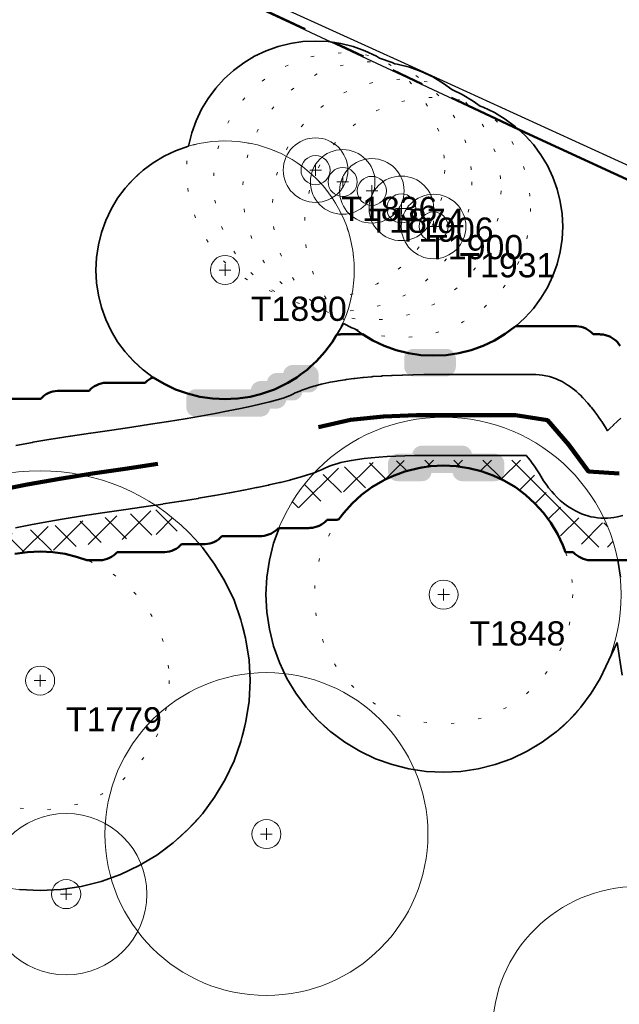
# Model space of a CAD drawing. Header units: metres. Extents: x -6559 to -6383, y 5654606 to 5654801.
# Tile 28 of 31: x -6437 to -6418, y 5654719 to 5654749. Entities that reach past the tile are written whole.
import ezdxf
from ezdxf.enums import TextEntityAlignment as Align

# ---------------------------------------------------------------- set-up
doc = ezdxf.new("R2010")
doc.units = ezdxf.units.M
doc.header["$LTSCALE"] = 0.5
for name, pattern in [('DASHED', [9, 6, -3]), ('DOT', [1.5, 0, -1.5]), ('PHANTOM', [22, 12, -2, 2, -2, 2, -2])]:
    doc.linetypes.add(name, pattern=pattern)
for name, color, linetype, lineweight in [('L-GRAD-DRAIN', 150, 'Continuous', 25), ('L-HARD-PAVE', 8, 'Continuous', 35), ('L-HARD-WALL', 7, 'Continuous', 50), ('L-PLNT-PROT', 1, 'DASHED', 35), ('L-PLNT-TEXT', 3, 'Continuous', 18), ('L-SITE-LIMIT', 6, 'PHANTOM', 50), ('V-PROP-LINE', 7, 'PHANTOM', 50), ('V-ROAD-CURB', 7, 'Continuous', 25), ('V-ROAD-SW', 8, 'Continuous', 25), ('V-VEG-CANOPY', 92, 'Continuous', 13), ('V-VEG-TREE', 94, 'Continuous', 18)]:
    doc.layers.add(name, color=color, linetype=linetype, lineweight=lineweight)
doc.styles.add('BR-STD', font='arial.ttf')

# ---------------------------------------------------------------- blocks, each defined once
blk = doc.blocks.new('VEG-TREE-DECID')
at = {"color": 0, "lineweight": -2}
for p, q in [((-0.6, 0), (0.6, 0)), ((0, -0.6), (0, 0.6))]:
    blk.add_line(p, q, dxfattribs=at)
blk.add_circle((0, 0), 1.5, dxfattribs=at)

msp = doc.modelspace()

# ---------------------------------------------------------------- hatches: boundary and pattern name
at = {"layer": 'L-HARD-WALL'}
h = msp.add_hatch(color=1, dxfattribs=at)
h.dxf.hatch_style = 1
h.paths.add_polyline_path([(-6424.5, 5654738.45), (-6424.529, 5654738.451), (-6424.559, 5654738.456), (-6424.587, 5654738.463), (-6424.615, 5654738.473), (-6424.641, 5654738.485), (-6424.667, 5654738.501), (-6424.69, 5654738.518), (-6424.712, 5654738.538), (-6424.732, 5654738.56), (-6424.749, 5654738.583), (-6424.765, 5654738.609), (-6424.777, 5654738.635), (-6424.787, 5654738.663), (-6424.794, 5654738.691), (-6424.799, 5654738.721), (-6424.8, 5654738.75), (-6424.8, 5654739), (-6424.799, 5654739.029), (-6424.794, 5654739.059), (-6424.787, 5654739.087), (-6424.777, 5654739.115), (-6424.765, 5654739.141), (-6424.749, 5654739.167), (-6424.732, 5654739.19), (-6424.712, 5654739.212), (-6424.69, 5654739.232), (-6424.667, 5654739.249), (-6424.641, 5654739.265), (-6424.615, 5654739.277), (-6424.587, 5654739.287), (-6424.559, 5654739.294), (-6424.529, 5654739.299), (-6424.5, 5654739.3), (-6423.5, 5654739.3), (-6423.471, 5654739.299), (-6423.441, 5654739.294), (-6423.413, 5654739.287), (-6423.385, 5654739.277), (-6423.359, 5654739.265), (-6423.333, 5654739.249), (-6423.31, 5654739.232), (-6423.288, 5654739.212), (-6423.268, 5654739.19), (-6423.251, 5654739.167), (-6423.235, 5654739.141), (-6423.223, 5654739.115), (-6423.213, 5654739.087), (-6423.206, 5654739.059), (-6423.201, 5654739.029), (-6423.2, 5654739), (-6423.2, 5654738.75), (-6423.201, 5654738.721), (-6423.206, 5654738.691), (-6423.213, 5654738.663), (-6423.223, 5654738.635), (-6423.235, 5654738.609), (-6423.251, 5654738.583), (-6423.268, 5654738.56), (-6423.288, 5654738.538), (-6423.31, 5654738.518), (-6423.333, 5654738.501), (-6423.359, 5654738.485), (-6423.385, 5654738.473), (-6423.413, 5654738.463), (-6423.441, 5654738.456), (-6423.471, 5654738.451), (-6423.5, 5654738.45)])
h = msp.add_hatch(color=1, dxfattribs=at)
h.dxf.hatch_style = 1
h.paths.add_polyline_path([(-6431.25, 5654737.2), (-6431.279, 5654737.201), (-6431.309, 5654737.206), (-6431.337, 5654737.213), (-6431.365, 5654737.223), (-6431.391, 5654737.235), (-6431.417, 5654737.251), (-6431.44, 5654737.268), (-6431.462, 5654737.288), (-6431.482, 5654737.31), (-6431.499, 5654737.333), (-6431.515, 5654737.359), (-6431.527, 5654737.385), (-6431.537, 5654737.413), (-6431.544, 5654737.441), (-6431.549, 5654737.471), (-6431.55, 5654737.5), (-6431.55, 5654737.75), (-6431.549, 5654737.779), (-6431.544, 5654737.809), (-6431.537, 5654737.837), (-6431.527, 5654737.865), (-6431.515, 5654737.891), (-6431.499, 5654737.917), (-6431.482, 5654737.94), (-6431.462, 5654737.962), (-6431.44, 5654737.982), (-6431.417, 5654737.999), (-6431.391, 5654738.015), (-6431.365, 5654738.027), (-6431.337, 5654738.037), (-6431.309, 5654738.044), (-6431.279, 5654738.049), (-6431.25, 5654738.05), (-6429.546, 5654738.05), (-6429.544, 5654738.059), (-6429.537, 5654738.087), (-6429.527, 5654738.115), (-6429.515, 5654738.141), (-6429.499, 5654738.167), (-6429.482, 5654738.19), (-6429.462, 5654738.212), (-6429.44, 5654738.232), (-6429.417, 5654738.249), (-6429.391, 5654738.265), (-6429.365, 5654738.277), (-6429.337, 5654738.287), (-6429.309, 5654738.294), (-6429.279, 5654738.299), (-6429.25, 5654738.3), (-6429.046, 5654738.3), (-6429.044, 5654738.309), (-6429.037, 5654738.337), (-6429.027, 5654738.365), (-6429.015, 5654738.391), (-6428.999, 5654738.417), (-6428.982, 5654738.44), (-6428.962, 5654738.462), (-6428.94, 5654738.482), (-6428.917, 5654738.499), (-6428.891, 5654738.515), (-6428.865, 5654738.527), (-6428.837, 5654738.537), (-6428.809, 5654738.544), (-6428.779, 5654738.549), (-6428.75, 5654738.55), (-6428.546, 5654738.55), (-6428.544, 5654738.559), (-6428.537, 5654738.587), (-6428.527, 5654738.615), (-6428.515, 5654738.641), (-6428.499, 5654738.667), (-6428.482, 5654738.69), (-6428.462, 5654738.712), (-6428.44, 5654738.732), (-6428.417, 5654738.749), (-6428.391, 5654738.765), (-6428.365, 5654738.777), (-6428.337, 5654738.787), (-6428.309, 5654738.794), (-6428.279, 5654738.799), (-6428.25, 5654738.8), (-6427.75, 5654738.8), (-6427.721, 5654738.799), (-6427.691, 5654738.794), (-6427.663, 5654738.787), (-6427.635, 5654738.777), (-6427.609, 5654738.765), (-6427.583, 5654738.749), (-6427.56, 5654738.732), (-6427.538, 5654738.712), (-6427.518, 5654738.69), (-6427.501, 5654738.667), (-6427.485, 5654738.641), (-6427.473, 5654738.615), (-6427.463, 5654738.587), (-6427.456, 5654738.559), (-6427.451, 5654738.529), (-6427.45, 5654738.5), (-6427.45, 5654738.25), (-6427.451, 5654738.221), (-6427.456, 5654738.191), (-6427.463, 5654738.163), (-6427.473, 5654738.135), (-6427.485, 5654738.109), (-6427.501, 5654738.083), (-6427.518, 5654738.06), (-6427.538, 5654738.038), (-6427.56, 5654738.018), (-6427.583, 5654738.001), (-6427.609, 5654737.985), (-6427.635, 5654737.973), (-6427.663, 5654737.963), (-6427.691, 5654737.956), (-6427.721, 5654737.951), (-6427.75, 5654737.95), (-6427.954, 5654737.95), (-6427.956, 5654737.941), (-6427.963, 5654737.913), (-6427.973, 5654737.885), (-6427.985, 5654737.859), (-6428.001, 5654737.833), (-6428.018, 5654737.81), (-6428.038, 5654737.788), (-6428.06, 5654737.768), (-6428.083, 5654737.751), (-6428.109, 5654737.735), (-6428.135, 5654737.723), (-6428.163, 5654737.713), (-6428.191, 5654737.706), (-6428.221, 5654737.701), (-6428.25, 5654737.7), (-6428.454, 5654737.7), (-6428.456, 5654737.691), (-6428.463, 5654737.663), (-6428.473, 5654737.635), (-6428.485, 5654737.609), (-6428.501, 5654737.583), (-6428.518, 5654737.56), (-6428.538, 5654737.538), (-6428.56, 5654737.518), (-6428.583, 5654737.501), (-6428.609, 5654737.485), (-6428.635, 5654737.473), (-6428.663, 5654737.463), (-6428.691, 5654737.456), (-6428.721, 5654737.451), (-6428.75, 5654737.45), (-6428.954, 5654737.45), (-6428.956, 5654737.441), (-6428.963, 5654737.413), (-6428.973, 5654737.385), (-6428.985, 5654737.359), (-6429.001, 5654737.333), (-6429.018, 5654737.31), (-6429.038, 5654737.288), (-6429.06, 5654737.268), (-6429.083, 5654737.251), (-6429.109, 5654737.235), (-6429.135, 5654737.223), (-6429.163, 5654737.213), (-6429.191, 5654737.206), (-6429.221, 5654737.201), (-6429.25, 5654737.2)])
h = msp.add_hatch(color=1, dxfattribs=at)
h.dxf.hatch_style = 1
h.paths.add_polyline_path([(-6425, 5654735.2), (-6425.029, 5654735.201), (-6425.059, 5654735.206), (-6425.087, 5654735.213), (-6425.115, 5654735.223), (-6425.141, 5654735.235), (-6425.167, 5654735.251), (-6425.19, 5654735.268), (-6425.212, 5654735.288), (-6425.232, 5654735.31), (-6425.249, 5654735.333), (-6425.265, 5654735.359), (-6425.277, 5654735.385), (-6425.287, 5654735.413), (-6425.294, 5654735.441), (-6425.299, 5654735.471), (-6425.3, 5654735.5), (-6425.3, 5654735.75), (-6425.299, 5654735.779), (-6425.294, 5654735.809), (-6425.287, 5654735.837), (-6425.277, 5654735.865), (-6425.265, 5654735.891), (-6425.249, 5654735.917), (-6425.232, 5654735.94), (-6425.212, 5654735.962), (-6425.19, 5654735.982), (-6425.167, 5654735.999), (-6425.141, 5654736.015), (-6425.115, 5654736.027), (-6425.087, 5654736.037), (-6425.059, 5654736.044), (-6425.029, 5654736.049), (-6425, 5654736.05), (-6424.546, 5654736.05), (-6424.544, 5654736.059), (-6424.537, 5654736.087), (-6424.527, 5654736.115), (-6424.515, 5654736.141), (-6424.499, 5654736.167), (-6424.482, 5654736.19), (-6424.462, 5654736.212), (-6424.44, 5654736.232), (-6424.417, 5654736.249), (-6424.391, 5654736.265), (-6424.365, 5654736.277), (-6424.337, 5654736.287), (-6424.309, 5654736.294), (-6424.279, 5654736.299), (-6424.25, 5654736.3), (-6423, 5654736.3), (-6422.971, 5654736.299), (-6422.941, 5654736.294), (-6422.913, 5654736.287), (-6422.885, 5654736.277), (-6422.859, 5654736.265), (-6422.833, 5654736.249), (-6422.81, 5654736.232), (-6422.788, 5654736.212), (-6422.768, 5654736.19), (-6422.751, 5654736.167), (-6422.735, 5654736.141), (-6422.723, 5654736.115), (-6422.713, 5654736.087), (-6422.706, 5654736.059), (-6422.704, 5654736.05), (-6422, 5654736.05), (-6421.971, 5654736.049), (-6421.941, 5654736.044), (-6421.913, 5654736.037), (-6421.885, 5654736.027), (-6421.859, 5654736.015), (-6421.833, 5654735.999), (-6421.81, 5654735.982), (-6421.788, 5654735.962), (-6421.768, 5654735.94), (-6421.751, 5654735.917), (-6421.735, 5654735.891), (-6421.723, 5654735.865), (-6421.713, 5654735.837), (-6421.706, 5654735.809), (-6421.701, 5654735.779), (-6421.7, 5654735.75), (-6421.7, 5654735.5), (-6421.701, 5654735.471), (-6421.706, 5654735.441), (-6421.713, 5654735.413), (-6421.723, 5654735.385), (-6421.735, 5654735.359), (-6421.751, 5654735.333), (-6421.768, 5654735.31), (-6421.788, 5654735.288), (-6421.81, 5654735.268), (-6421.833, 5654735.251), (-6421.859, 5654735.235), (-6421.885, 5654735.223), (-6421.913, 5654735.213), (-6421.941, 5654735.206), (-6421.971, 5654735.201), (-6422, 5654735.2), (-6423, 5654735.2), (-6423.029, 5654735.201), (-6423.059, 5654735.206), (-6423.087, 5654735.213), (-6423.115, 5654735.223), (-6423.141, 5654735.235), (-6423.167, 5654735.251), (-6423.19, 5654735.268), (-6423.212, 5654735.288), (-6423.232, 5654735.31), (-6423.249, 5654735.333), (-6423.265, 5654735.359), (-6423.277, 5654735.385), (-6423.287, 5654735.413), (-6423.294, 5654735.441), (-6423.296, 5654735.45), (-6423.954, 5654735.45), (-6423.956, 5654735.441), (-6423.963, 5654735.413), (-6423.973, 5654735.385), (-6423.985, 5654735.359), (-6424.001, 5654735.333), (-6424.018, 5654735.31), (-6424.038, 5654735.288), (-6424.06, 5654735.268), (-6424.083, 5654735.251), (-6424.109, 5654735.235), (-6424.135, 5654735.223), (-6424.163, 5654735.213), (-6424.191, 5654735.206), (-6424.221, 5654735.201), (-6424.25, 5654735.2)])
at = {"layer": 'L-PLNT-PROT'}
h = msp.add_hatch(dxfattribs=at)
h.set_pattern_fill('ANSI37', color=6, scale=0.2)
h.paths.add_polyline_path([(-6420.052, 5654733.571), (-6420.254, 5654733.907), (-6420.488, 5654734.223), (-6420.752, 5654734.513), (-6421.042, 5654734.777), (-6421.358, 5654735.011), (-6421.45, 5654735.066), (-6421.472, 5654735.1), (-6421.506, 5654735.1), (-6421.694, 5654735.213), (-6422.049, 5654735.381), (-6422.383, 5654735.5), (-6422.419, 5654735.513), (-6422.8, 5654735.608), (-6423, 5654735.638), (-6423.188, 5654735.666), (-6423.58, 5654735.685), (-6423.972, 5654735.666), (-6424.25, 5654735.625), (-6424.36, 5654735.608), (-6424.741, 5654735.513), (-6424.777, 5654735.5), (-6424.998, 5654735.421), (-6425.111, 5654735.381), (-6425.387, 5654735.25), (-6425.466, 5654735.213), (-6425.782, 5654735.023), (-6425.935, 5654735.006), (-6426.118, 5654734.982), (-6426.282, 5654734.956), (-6426.425, 5654734.929), (-6426.546, 5654734.902), (-6426.644, 5654734.876), (-6426.718, 5654734.854), (-6426.767, 5654734.836), (-6426.787, 5654734.828), (-6426.851, 5654734.796), (-6426.877, 5654734.783), (-6426.975, 5654734.739), (-6427.001, 5654734.728), (-6427.16, 5654734.663), (-6427.178, 5654734.656), (-6427.247, 5654734.63), (-6427.266, 5654734.623), (-6427.457, 5654734.557), (-6427.471, 5654734.552), (-6427.522, 5654734.535), (-6427.536, 5654734.531), (-6427.761, 5654734.463), (-6427.771, 5654734.46), (-6427.81, 5654734.448), (-6427.821, 5654734.445), (-6428.079, 5654734.375), (-6428.087, 5654734.373), (-6428.118, 5654734.365), (-6428.126, 5654734.363), (-6428.417, 5654734.29), (-6428.424, 5654734.289), (-6428.153, 5654734.741), (-6427.832, 5654735.174), (-6427.768, 5654735.244), (-6427.754, 5654735.249), (-6427.703, 5654735.265), (-6427.512, 5654735.332), (-6427.442, 5654735.358), (-6427.284, 5654735.422), (-6427.186, 5654735.467), (-6427.101, 5654735.509), (-6427.039, 5654735.535), (-6426.955, 5654735.566), (-6426.849, 5654735.598), (-6426.722, 5654735.631), (-6426.576, 5654735.664), (-6426.41, 5654735.695), (-6426.227, 5654735.724), (-6426.026, 5654735.751), (-6425.808, 5654735.775), (-6425.574, 5654735.796), (-6425.323, 5654735.814), (-6425.056, 5654735.828), (-6424.774, 5654735.839), (-6424.476, 5654735.846), (-6424.164, 5654735.85), (-6421.09, 5654735.85), (-6421.074, 5654735.831), (-6421.019, 5654735.76), (-6420.957, 5654735.676), (-6420.889, 5654735.578), (-6420.817, 5654735.468), (-6420.74, 5654735.346), (-6420.654, 5654735.202), (-6420.605, 5654735.127), (-6420.51, 5654734.988), (-6420.447, 5654734.904), (-6420.35, 5654734.783), (-6420.269, 5654734.691), (-6420.169, 5654734.588), (-6420.064, 5654734.49), (-6419.963, 5654734.404), (-6419.83, 5654734.304), (-6419.727, 5654734.236), (-6419.562, 5654734.143), (-6419.457, 5654734.092), (-6419.361, 5654734.05), (-6419.263, 5654734.016), (-6419.156, 5654733.983), (-6419.049, 5654733.954), (-6418.94, 5654733.934), (-6418.831, 5654733.919), (-6418.72, 5654733.907), (-6418.608, 5654733.905), (-6418.554, 5654733.906), (-6418.499, 5654733.79), (-6418.317, 5654733.282), (-6418.289, 5654733.17), (-6418.291, 5654733.169), (-6418.348, 5654733.164), (-6418.455, 5654733.158), (-6418.484, 5654733.157), (-6418.595, 5654733.155), (-6418.625, 5654733.155), (-6418.737, 5654733.158), (-6418.796, 5654733.161), (-6418.907, 5654733.173), (-6418.937, 5654733.176), (-6419.046, 5654733.192), (-6419.075, 5654733.197), (-6419.184, 5654733.217), (-6419.242, 5654733.23), (-6419.349, 5654733.258), (-6419.377, 5654733.266), (-6419.485, 5654733.299), (-6419.511, 5654733.308), (-6419.609, 5654733.343), (-6419.661, 5654733.363), (-6419.757, 5654733.405), (-6419.782, 5654733.416), (-6419.888, 5654733.467), (-6419.933, 5654733.491), (-6420.045, 5654733.554)])
h = msp.add_hatch(dxfattribs=at)
h.set_pattern_fill('ANSI37', color=6, scale=0.2)
h.paths.add_polyline_path([(-6436.074, 5654733.023), (-6436.466, 5654733.004), (-6436.854, 5654732.946), (-6437.235, 5654732.851), (-6437.605, 5654732.719), (-6437.861, 5654732.597), (-6438.05, 5654732.545), (-6438.288, 5654732.472), (-6438.474, 5654732.407), (-6438.603, 5654732.356), (-6438.614, 5654732.351), (-6438.629, 5654732.337), (-6438.756, 5654732.225), (-6438.768, 5654732.215), (-6438.814, 5654732.177), (-6438.826, 5654732.167), (-6438.986, 5654732.038), (-6438.995, 5654732.031), (-6439.027, 5654732.006), (-6439.036, 5654731.999), (-6439.229, 5654731.853), (-6439.236, 5654731.848), (-6439.26, 5654731.83), (-6439.266, 5654731.825), (-6439.493, 5654731.661), (-6439.498, 5654731.657), (-6439.517, 5654731.644), (-6439.522, 5654731.64), (-6439.782, 5654731.459), (-6439.786, 5654731.456), (-6439.801, 5654731.446), (-6439.805, 5654731.443), (-6440.098, 5654731.244), (-6440.101, 5654731.241), (-6440.113, 5654731.233), (-6440.117, 5654731.231), (-6440.443, 5654731.014), (-6440.445, 5654731.012), (-6440.456, 5654731.006), (-6440.458, 5654731.004), (-6440.818, 5654730.769), (-6440.82, 5654730.768), (-6440.829, 5654730.762), (-6440.831, 5654730.761), (-6441.224, 5654730.509), (-6441.225, 5654730.508), (-6441.233, 5654730.503), (-6441.235, 5654730.502), (-6441.661, 5654730.232), (-6441.662, 5654730.231), (-6441.669, 5654730.227), (-6441.67, 5654730.226), (-6442.129, 5654729.939), (-6442.131, 5654729.938), (-6442.136, 5654729.935), (-6442.138, 5654729.934), (-6442.539, 5654729.685), (-6442.449, 5654730.291), (-6442.35, 5654730.685), (-6442.068, 5654730.862), (-6442.062, 5654730.866), (-6441.636, 5654731.135), (-6441.629, 5654731.14), (-6441.236, 5654731.392), (-6441.227, 5654731.398), (-6440.868, 5654731.632), (-6440.858, 5654731.639), (-6440.532, 5654731.856), (-6440.519, 5654731.864), (-6440.226, 5654732.063), (-6440.211, 5654732.073), (-6439.952, 5654732.255), (-6439.933, 5654732.268), (-6439.706, 5654732.432), (-6439.682, 5654732.45), (-6439.489, 5654732.597), (-6439.456, 5654732.622), (-6439.296, 5654732.751), (-6439.251, 5654732.789), (-6439.124, 5654732.901), (-6439.057, 5654732.963), (-6439.049, 5654732.971), (-6439.014, 5654732.991), (-6438.902, 5654733.044), (-6438.736, 5654733.11), (-6438.521, 5654733.185), (-6438.26, 5654733.265), (-6437.957, 5654733.349), (-6437.612, 5654733.435), (-6437.227, 5654733.523), (-6436.804, 5654733.612), (-6436.342, 5654733.702), (-6435.843, 5654733.793), (-6435.307, 5654733.884), (-6434.734, 5654733.976), (-6434.125, 5654734.068), (-6433.474, 5654734.161), (-6433.468, 5654734.162), (-6432.845, 5654734.254), (-6432.838, 5654734.255), (-6432.333, 5654734.332), (-6431.95, 5654734.048), (-6431.56, 5654733.694), (-6431.565, 5654733.693), (-6431.567, 5654733.693), (-6432.124, 5654733.605), (-6432.126, 5654733.605), (-6432.133, 5654733.603), (-6432.135, 5654733.603), (-6432.725, 5654733.513), (-6432.727, 5654733.513), (-6432.734, 5654733.512), (-6432.735, 5654733.512), (-6433.358, 5654733.42), (-6433.36, 5654733.42), (-6433.366, 5654733.419), (-6433.368, 5654733.418), (-6434.016, 5654733.326), (-6434.619, 5654733.235), (-6435.185, 5654733.144), (-6435.713, 5654733.054), (-6435.926, 5654733.016)])

# ---------------------------------------------------------------- linework, layer by layer
at = {"layer": 'L-GRAD-DRAIN', "lineweight": 100}
for points in [[(-6418.147, 5654735.435), (-6419.096, 5654735.504), (-6419.703, 5654736.322), (-6420.366, 5654737.095), (-6421.352, 5654737.25), (-6422.375, 5654737.25), (-6423.399, 5654737.25), (-6424.422, 5654737.247), (-6425.444, 5654737.209), (-6426.462, 5654737.104), (-6427.457, 5654736.873)], [(-6432.429, 5654735.733), (-6433.441, 5654735.581), (-6434.453, 5654735.434), (-6435.464, 5654735.277), (-6436.473, 5654735.102), (-6437.476, 5654734.901), (-6438.47, 5654734.66), (-6439.44, 5654734.336), (-6440.276, 5654733.76), (-6441.104, 5654733.159), (-6441.957, 5654732.593), (-6442.819, 5654732.043)]]:
    msp.add_lwpolyline(points, dxfattribs=at)
at = {"layer": 'L-HARD-PAVE'}
for points in [[(-6436.825, 5654736.308), (-6436.31, 5654736.402), (-6436.296, 5654736.404), (-6435.745, 5654736.498), (-6435.733, 5654736.5), (-6435.147, 5654736.594), (-6435.136, 5654736.595), (-6434.515, 5654736.689), (-6434.505, 5654736.691), (-6433.851, 5654736.784), (-6433.234, 5654736.875), (-6432.651, 5654736.964), (-6432.101, 5654737.051), (-6431.586, 5654737.135), (-6431.105, 5654737.218), (-6430.658, 5654737.298), (-6430.246, 5654737.375), (-6429.87, 5654737.451), (-6429.53, 5654737.523), (-6429.226, 5654737.593), (-6428.96, 5654737.659), (-6428.733, 5654737.721), (-6428.549, 5654737.777), (-6428.412, 5654737.824), (-6428.329, 5654737.858), (-6428.247, 5654737.899), (-6428.174, 5654737.933), (-6428.035, 5654737.991), (-6427.971, 5654738.016), (-6427.819, 5654738.071), (-6427.762, 5654738.09), (-6427.596, 5654738.141), (-6427.546, 5654738.155), (-6427.366, 5654738.202), (-6427.322, 5654738.212), (-6427.129, 5654738.255), (-6427.089, 5654738.263), (-6426.882, 5654738.303), (-6426.847, 5654738.309), (-6426.626, 5654738.344), (-6426.595, 5654738.348), (-6426.361, 5654738.38), (-6426.332, 5654738.383), (-6426.084, 5654738.41), (-6426.059, 5654738.413), (-6425.797, 5654738.436), (-6425.774, 5654738.438), (-6425.499, 5654738.458), (-6425.478, 5654738.459), (-6425.189, 5654738.475), (-6425.169, 5654738.476), (-6424.867, 5654738.487), (-6424.849, 5654738.488), (-6424.533, 5654738.496), (-6424.517, 5654738.496), (-6424.187, 5654738.5), (-6424.172, 5654738.5), (-6420.719, 5654738.5), (-6420.625, 5654738.496), (-6420.531, 5654738.486), (-6420.467, 5654738.476), (-6420.302, 5654738.439), (-6420.235, 5654738.42), (-6420.095, 5654738.37), (-6420.027, 5654738.34), (-6419.912, 5654738.284), (-6419.842, 5654738.245), (-6419.749, 5654738.188), (-6419.677, 5654738.139), (-6419.602, 5654738.085), (-6419.528, 5654738.026), (-6419.468, 5654737.975), (-6419.392, 5654737.907), (-6419.343, 5654737.86), (-6419.265, 5654737.782), (-6419.224, 5654737.74), (-6419.144, 5654737.652), (-6419.111, 5654737.615), (-6419.029, 5654737.517), (-6419.002, 5654737.483), (-6418.918, 5654737.375), (-6418.894, 5654737.345), (-6418.808, 5654737.227), (-6418.789, 5654737.2), (-6418.701, 5654737.073), (-6418.684, 5654737.048), (-6418.594, 5654736.911), (-6418.579, 5654736.888), (-6418.502, 5654736.765), (-6418.445, 5654736.821), (-6418.437, 5654736.829), (-6418.323, 5654736.938), (-6418.314, 5654736.947), (-6418.206, 5654737.049), (-6418.196, 5654737.059), (-6418.094, 5654737.153)], [(-6418.025, 5654734.136), (-6418.196, 5654734.094), (-6418.309, 5654734.075), (-6418.404, 5654734.062), (-6418.5, 5654734.057), (-6418.611, 5654734.055), (-6418.71, 5654734.057), (-6418.81, 5654734.067), (-6418.919, 5654734.083), (-6419.016, 5654734.101), (-6419.111, 5654734.126), (-6419.219, 5654734.159), (-6419.307, 5654734.19), (-6419.392, 5654734.227), (-6419.497, 5654734.278), (-6419.644, 5654734.361), (-6419.747, 5654734.43), (-6419.866, 5654734.518), (-6419.968, 5654734.604), (-6420.061, 5654734.692), (-6420.16, 5654734.795), (-6420.233, 5654734.877), (-6420.33, 5654734.999), (-6420.386, 5654735.073), (-6420.482, 5654735.212), (-6420.525, 5654735.279), (-6420.613, 5654735.425), (-6420.691, 5654735.549), (-6420.765, 5654735.662), (-6420.834, 5654735.763), (-6420.899, 5654735.851), (-6420.958, 5654735.926), (-6421.009, 5654735.987), (-6421.021, 5654736), (-6424.164, 5654736), (-6424.479, 5654735.996), (-6424.779, 5654735.989), (-6425.063, 5654735.978), (-6425.332, 5654735.963), (-6425.586, 5654735.945), (-6425.823, 5654735.924), (-6426.044, 5654735.9), (-6426.249, 5654735.872), (-6426.436, 5654735.843), (-6426.606, 5654735.811), (-6426.757, 5654735.777), (-6426.89, 5654735.742), (-6427.002, 5654735.708), (-6427.094, 5654735.675), (-6427.164, 5654735.645), (-6427.253, 5654735.601), (-6427.341, 5654735.561), (-6427.499, 5654735.497), (-6427.561, 5654735.473), (-6427.752, 5654735.407), (-6427.798, 5654735.392), (-6428.023, 5654735.324), (-6428.058, 5654735.314), (-6428.316, 5654735.243), (-6428.343, 5654735.236), (-6428.634, 5654735.164), (-6428.657, 5654735.158), (-6428.981, 5654735.084), (-6428.999, 5654735.08), (-6429.357, 5654735.004), (-6429.372, 5654735.001), (-6429.763, 5654734.923), (-6429.776, 5654734.92), (-6430.2, 5654734.84), (-6430.211, 5654734.838), (-6430.668, 5654734.756), (-6430.678, 5654734.754), (-6431.168, 5654734.67), (-6431.176, 5654734.669), (-6431.7, 5654734.583), (-6431.707, 5654734.582), (-6432.264, 5654734.494), (-6432.271, 5654734.493), (-6432.861, 5654734.403), (-6432.867, 5654734.402), (-6433.49, 5654734.31), (-6433.495, 5654734.309), (-6434.146, 5654734.216), (-6434.757, 5654734.124), (-6435.332, 5654734.032), (-6435.869, 5654733.941), (-6436.37, 5654733.85), (-6436.834, 5654733.759)]]:
    msp.add_lwpolyline(points, dxfattribs=at)
at = {"layer": 'L-PLNT-PROT'}
for points in [[(-6431.477, 5654745.58), (-6431.373, 5654745.996), (-6431.241, 5654746.366), (-6431.073, 5654746.721), (-6430.871, 5654747.057), (-6430.637, 5654747.373), (-6430.373, 5654747.663), (-6430.083, 5654747.927), (-6429.767, 5654748.161), (-6429.431, 5654748.363), (-6429.076, 5654748.531), (-6428.706, 5654748.663), (-6428.325, 5654748.758), (-6427.937, 5654748.816), (-6427.545, 5654748.835), (-6427.153, 5654748.816), (-6426.765, 5654748.758), (-6426.384, 5654748.663), (-6426.014, 5654748.531), (-6425.659, 5654748.363), (-6425.563, 5654748.305), (-6425.173, 5654748.166), (-6425.091, 5654748.127), (-6425.021, 5654748.116), (-6424.64, 5654748.021), (-6424.27, 5654747.889), (-6423.915, 5654747.721), (-6423.579, 5654747.519), (-6423.329, 5654747.334), (-6423.001, 5654747.179), (-6422.665, 5654746.977), (-6422.448, 5654746.816), (-6422.359, 5654746.785), (-6422.004, 5654746.617), (-6421.668, 5654746.415), (-6421.352, 5654746.181), (-6421.062, 5654745.917), (-6420.798, 5654745.627), (-6420.564, 5654745.311), (-6420.362, 5654744.975), (-6420.194, 5654744.62), (-6420.062, 5654744.25), (-6419.967, 5654743.869), (-6419.909, 5654743.481), (-6419.89, 5654743.089), (-6419.909, 5654742.697), (-6419.967, 5654742.309), (-6420.062, 5654741.928), (-6420.194, 5654741.558), (-6420.362, 5654741.203), (-6420.564, 5654740.867), (-6420.798, 5654740.551), (-6421.062, 5654740.261), (-6421.352, 5654739.997), (-6421.668, 5654739.763), (-6422.004, 5654739.561), (-6422.359, 5654739.393), (-6422.729, 5654739.261), (-6423.11, 5654739.166), (-6423.498, 5654739.108), (-6423.89, 5654739.089), (-6424.282, 5654739.108), (-6424.67, 5654739.166), (-6425.051, 5654739.261), (-6425.421, 5654739.393), (-6425.776, 5654739.561), (-6426.112, 5654739.763), (-6426.329, 5654739.924), (-6426.418, 5654739.955), (-6426.684, 5654740.081), (-6427.021, 5654739.519), (-6427.255, 5654739.203), (-6427.519, 5654738.913), (-6427.75, 5654738.703), (-6427.809, 5654738.649), (-6428.01, 5654738.5), (-6428.125, 5654738.415), (-6428.251, 5654738.34), (-6428.4, 5654738.25), (-6428.461, 5654738.213), (-6428.816, 5654738.045), (-6428.943, 5654738), (-6429.186, 5654737.913), (-6429.25, 5654737.897), (-6429.567, 5654737.818), (-6429.955, 5654737.76), (-6430.164, 5654737.75), (-6430.347, 5654737.741), (-6430.53, 5654737.75), (-6430.739, 5654737.76), (-6431.127, 5654737.818), (-6431.508, 5654737.913), (-6431.878, 5654738.045), (-6432.233, 5654738.213), (-6432.569, 5654738.415), (-6432.885, 5654738.649), (-6433.175, 5654738.913), (-6433.439, 5654739.203), (-6433.673, 5654739.519), (-6433.875, 5654739.855), (-6434.043, 5654740.21), (-6434.175, 5654740.58), (-6434.27, 5654740.961), (-6434.328, 5654741.349), (-6434.347, 5654741.741), (-6434.328, 5654742.133), (-6434.27, 5654742.521), (-6434.175, 5654742.902), (-6434.043, 5654743.272), (-6433.875, 5654743.627), (-6433.673, 5654743.963), (-6433.439, 5654744.279), (-6433.175, 5654744.569), (-6432.885, 5654744.833), (-6432.569, 5654745.067), (-6432.233, 5654745.269), (-6431.878, 5654745.437), (-6431.477, 5654745.58)], [(-6427.194, 5654733.996), (-6427.191, 5654734), (-6427.002, 5654734), (-6426.834, 5654734.004), (-6426.672, 5654734.223), (-6426.408, 5654734.513), (-6426.118, 5654734.777), (-6425.802, 5654735.011), (-6425.466, 5654735.213), (-6425.387, 5654735.25), (-6425.111, 5654735.381), (-6424.741, 5654735.513), (-6424.36, 5654735.608), (-6424.25, 5654735.625), (-6423.972, 5654735.666), (-6423.58, 5654735.685), (-6423.188, 5654735.666), (-6423, 5654735.638), (-6422.8, 5654735.608), (-6422.419, 5654735.513), (-6422.049, 5654735.381), (-6421.694, 5654735.213), (-6421.358, 5654735.011), (-6421.042, 5654734.777), (-6420.752, 5654734.513), (-6420.488, 5654734.223), (-6420.254, 5654733.907), (-6420.052, 5654733.571), (-6419.884, 5654733.216), (-6419.807, 5654733), (-6419.559, 5654733), (-6419.556, 5654732.996), (-6419.504, 5654732.944), (-6419.447, 5654732.898), (-6419.385, 5654732.857), (-6419.321, 5654732.822), (-6419.253, 5654732.794), (-6419.182, 5654732.773), (-6419.11, 5654732.758), (-6419.037, 5654732.751), (-6418.998, 5654732.75), (-6418.184, 5654732.75), (-6418.106, 5654732.224)], [(-6418.053, 5654729.192), (-6418.203, 5654730.205), (-6418.729, 5654729.092), (-6419.007, 5654728.629), (-6419.328, 5654728.196), (-6419.691, 5654727.796), (-6420.091, 5654727.433), (-6420.524, 5654727.112), (-6420.987, 5654726.834), (-6421.475, 5654726.604), (-6421.983, 5654726.422), (-6422.507, 5654726.291), (-6423.041, 5654726.211), (-6423.58, 5654726.185), (-6424.119, 5654726.211), (-6424.653, 5654726.291), (-6425.177, 5654726.422), (-6425.685, 5654726.604), (-6426.173, 5654726.834), (-6426.636, 5654727.112), (-6427.069, 5654727.433), (-6427.469, 5654727.796), (-6427.832, 5654728.196), (-6428.153, 5654728.629), (-6428.431, 5654729.092), (-6428.661, 5654729.58), (-6428.843, 5654730.088), (-6428.974, 5654730.612), (-6429.054, 5654731.146), (-6429.08, 5654731.685), (-6429.054, 5654732.224), (-6428.974, 5654732.758), (-6428.843, 5654733.282), (-6428.676, 5654733.75), (-6427.752, 5654733.75), (-6427.716, 5654733.751), (-6427.64, 5654733.758), (-6427.568, 5654733.773), (-6427.497, 5654733.794), (-6427.429, 5654733.822), (-6427.365, 5654733.857), (-6427.303, 5654733.898), (-6427.246, 5654733.944), (-6427.194, 5654733.996)], [(-6436.854, 5654732.946), (-6436.466, 5654733.004), (-6436.074, 5654733.023), (-6435.682, 5654733.004), (-6435.294, 5654732.946), (-6434.913, 5654732.851), (-6434.631, 5654732.75), (-6434.252, 5654732.75), (-6434.216, 5654732.751), (-6434.14, 5654732.758), (-6434.068, 5654732.773), (-6433.997, 5654732.794), (-6433.929, 5654732.822), (-6433.865, 5654732.857), (-6433.803, 5654732.898), (-6433.746, 5654732.944), (-6433.694, 5654732.996), (-6433.691, 5654733), (-6432.252, 5654733), (-6432.216, 5654733.001), (-6432.14, 5654733.008), (-6432.068, 5654733.023), (-6431.997, 5654733.044), (-6431.929, 5654733.072), (-6431.865, 5654733.107), (-6431.803, 5654733.148), (-6431.746, 5654733.194), (-6431.694, 5654733.246), (-6431.691, 5654733.25), (-6431.143, 5654733.25), (-6431.049, 5654733.147), (-6430.669, 5654732.634), (-6430.342, 5654732.087), (-6430.069, 5654731.51), (-6429.854, 5654730.91), (-6429.699, 5654730.291), (-6429.605, 5654729.66), (-6429.574, 5654729.023), (-6429.605, 5654728.386), (-6429.699, 5654727.755), (-6429.854, 5654727.136), (-6430.069, 5654726.536), (-6430.342, 5654725.959), (-6430.669, 5654725.412), (-6431.049, 5654724.899), (-6431.478, 5654724.427), (-6431.95, 5654723.998), (-6432.463, 5654723.618), (-6433.01, 5654723.291), (-6433.587, 5654723.018), (-6434.187, 5654722.803), (-6434.806, 5654722.648), (-6435.437, 5654722.554), (-6436.074, 5654722.523), (-6436.711, 5654722.554)]]:
    msp.add_lwpolyline(points, dxfattribs=at)
at = {"layer": 'L-PLNT-TEXT', "linetype": 'DOT'}
for centre in [(-6427.545, 5654744.835), (-6426.704, 5654744.47), (-6425.801, 5654744.193), (-6424.887, 5654743.651), (-6423.89, 5654743.089), (-6430.347, 5654741.741), (-6423.58, 5654731.685), (-6436.074, 5654729.023)]:
    msp.add_circle(centre, 4, dxfattribs=at)
at = {"layer": 'L-SITE-LIMIT'}
for points in [[(-6436.998, 5654737.75), (-6436.059, 5654737.75), (-6436.056, 5654737.754), (-6436.004, 5654737.806), (-6435.947, 5654737.852), (-6435.885, 5654737.893), (-6435.821, 5654737.928), (-6435.753, 5654737.956), (-6435.682, 5654737.977), (-6435.61, 5654737.992), (-6435.537, 5654737.999), (-6435.534, 5654737.999), (-6435.498, 5654738), (-6434.559, 5654738), (-6434.556, 5654738.004), (-6434.504, 5654738.056), (-6434.447, 5654738.102), (-6434.385, 5654738.143), (-6434.321, 5654738.178), (-6434.253, 5654738.206), (-6434.182, 5654738.227), (-6434.11, 5654738.242), (-6434.037, 5654738.249), (-6434.034, 5654738.249), (-6433.998, 5654738.25), (-6432.809, 5654738.25), (-6432.806, 5654738.254), (-6432.754, 5654738.306), (-6432.697, 5654738.352), (-6432.635, 5654738.393), (-6432.58, 5654738.423), (-6432.569, 5654738.415), (-6432.233, 5654738.213), (-6431.878, 5654738.045), (-6431.508, 5654737.913), (-6431.127, 5654737.818), (-6430.739, 5654737.76), (-6430.53, 5654737.75), (-6430.347, 5654737.741), (-6430.164, 5654737.75), (-6429.955, 5654737.76), (-6429.567, 5654737.818), (-6429.25, 5654737.897), (-6429.186, 5654737.913), (-6428.943, 5654738), (-6428.816, 5654738.045), (-6428.753, 5654738.075), (-6428.461, 5654738.213), (-6428.4, 5654738.25), (-6428.251, 5654738.34), (-6428.125, 5654738.415), (-6428.01, 5654738.5), (-6427.809, 5654738.649), (-6427.75, 5654738.703), (-6427.698, 5654738.75), (-6427.698, 5654738.75), (-6427.519, 5654738.913), (-6427.255, 5654739.203), (-6427.021, 5654739.519), (-6426.891, 5654739.736), (-6426.86, 5654739.742), (-6426.787, 5654739.749), (-6426.784, 5654739.749), (-6426.748, 5654739.75), (-6426.09, 5654739.75), (-6425.776, 5654739.561), (-6425.421, 5654739.393), (-6425.051, 5654739.261), (-6424.67, 5654739.166), (-6424.282, 5654739.108), (-6423.89, 5654739.089), (-6423.498, 5654739.108), (-6423.11, 5654739.166), (-6422.729, 5654739.261), (-6422.359, 5654739.393), (-6422.004, 5654739.561), (-6421.668, 5654739.763), (-6421.359, 5654739.992), (-6421.287, 5654739.999), (-6421.284, 5654739.999), (-6421.248, 5654740), (-6419.502, 5654740), (-6419.466, 5654739.999), (-6419.463, 5654739.999), (-6419.39, 5654739.992), (-6419.318, 5654739.977), (-6419.247, 5654739.956), (-6419.179, 5654739.928), (-6419.115, 5654739.893), (-6419.053, 5654739.852), (-6418.996, 5654739.806), (-6418.944, 5654739.754), (-6418.941, 5654739.75), (-6418.752, 5654739.75), (-6418.716, 5654739.749), (-6418.713, 5654739.749), (-6418.64, 5654739.742), (-6418.568, 5654739.727), (-6418.497, 5654739.706), (-6418.429, 5654739.678), (-6418.365, 5654739.643), (-6418.303, 5654739.602), (-6418.246, 5654739.556), (-6418.194, 5654739.504), (-6418.148, 5654739.447), (-6418.11, 5654739.39)], [(-6417.004, 5654732.75), (-6418.998, 5654732.75), (-6419.034, 5654732.751), (-6419.037, 5654732.751), (-6419.11, 5654732.758), (-6419.182, 5654732.773), (-6419.253, 5654732.794), (-6419.321, 5654732.822), (-6419.385, 5654732.857), (-6419.447, 5654732.898), (-6419.504, 5654732.944), (-6419.556, 5654732.996), (-6419.559, 5654733), (-6419.748, 5654733), (-6419.784, 5654733.001), (-6419.787, 5654733.001), (-6419.808, 5654733.003), (-6419.884, 5654733.216), (-6420.052, 5654733.571), (-6420.254, 5654733.907), (-6420.488, 5654734.223), (-6420.752, 5654734.513), (-6421.042, 5654734.777), (-6421.358, 5654735.011), (-6421.694, 5654735.213), (-6422.049, 5654735.381), (-6422.383, 5654735.5), (-6422.419, 5654735.513), (-6422.8, 5654735.608), (-6423, 5654735.638), (-6423.188, 5654735.666), (-6423.58, 5654735.685), (-6423.972, 5654735.666), (-6424.25, 5654735.625), (-6424.36, 5654735.608), (-6424.741, 5654735.513), (-6424.777, 5654735.5), (-6424.998, 5654735.421), (-6425.111, 5654735.381), (-6425.387, 5654735.25), (-6425.466, 5654735.213), (-6425.802, 5654735.011), (-6426.118, 5654734.777), (-6426.408, 5654734.513), (-6426.672, 5654734.223), (-6426.821, 5654734.022), (-6426.89, 5654734.008), (-6426.963, 5654734.001), (-6426.966, 5654734.001), (-6427.002, 5654734), (-6427.191, 5654734), (-6427.194, 5654733.996), (-6427.246, 5654733.944), (-6427.303, 5654733.898), (-6427.365, 5654733.857), (-6427.429, 5654733.822), (-6427.497, 5654733.794), (-6427.568, 5654733.773), (-6427.64, 5654733.758), (-6427.713, 5654733.751), (-6427.716, 5654733.751), (-6427.752, 5654733.75), (-6428.691, 5654733.75), (-6428.694, 5654733.746), (-6428.746, 5654733.694), (-6428.803, 5654733.648), (-6428.865, 5654733.607), (-6428.929, 5654733.572), (-6428.997, 5654733.544), (-6429.068, 5654733.523), (-6429.14, 5654733.508), (-6429.213, 5654733.501), (-6429.216, 5654733.501), (-6429.252, 5654733.5), (-6430.441, 5654733.5), (-6430.444, 5654733.496), (-6430.496, 5654733.444), (-6430.553, 5654733.398), (-6430.615, 5654733.357), (-6430.679, 5654733.322), (-6430.747, 5654733.294), (-6430.818, 5654733.273), (-6430.89, 5654733.258), (-6430.963, 5654733.251), (-6430.966, 5654733.251), (-6431.002, 5654733.25), (-6431.691, 5654733.25), (-6431.694, 5654733.246), (-6431.746, 5654733.194), (-6431.803, 5654733.148), (-6431.865, 5654733.107), (-6431.929, 5654733.072), (-6431.997, 5654733.044), (-6432.068, 5654733.023), (-6432.14, 5654733.008), (-6432.213, 5654733.001), (-6432.216, 5654733.001), (-6432.252, 5654733), (-6433.691, 5654733), (-6433.694, 5654732.996), (-6433.746, 5654732.944), (-6433.803, 5654732.898), (-6433.865, 5654732.857), (-6433.929, 5654732.822), (-6433.997, 5654732.794), (-6434.068, 5654732.773), (-6434.14, 5654732.758), (-6434.213, 5654732.751), (-6434.216, 5654732.751), (-6434.252, 5654732.75), (-6434.631, 5654732.75), (-6434.913, 5654732.851), (-6435.294, 5654732.946), (-6435.682, 5654733.004), (-6436.074, 5654733.023), (-6436.466, 5654733.004), (-6436.854, 5654732.946)]]:
    msp.add_lwpolyline(points, dxfattribs=at)
at = {"layer": 'V-PROP-LINE'}
msp.add_lwpolyline([(-6433.295, 5654751.756), (-6420.918, 5654745.939), (-6417.366, 5654744.295)], dxfattribs=at)
at = {"layer": 'V-ROAD-CURB'}
msp.add_lwpolyline([(-6472.656, 5654768.693), (-6464.257, 5654766.138), (-6461.388, 5654765.125), (-6457.746, 5654763.547), (-6448.77, 5654759.325), (-6439.793, 5654755.112), (-6430.817, 5654750.9), (-6424.677, 5654748.098), (-6418.535, 5654745.293), (-6412.395, 5654742.483), (-6411.501, 5654741.95), (-6410.145, 5654740.921), (-6408.972, 5654739.691), (-6407.454, 5654737.225), (-6406.933, 5654736.092), (-6406.533, 5654734.904), (-6406.095, 5654730.03), (-6406.195, 5654725.136), (-6406.515, 5654720.221), (-6407.015, 5654717.186), (-6408.57, 5654708.883), (-6410.122, 5654700.583)], dxfattribs=at)
at = {"layer": 'V-ROAD-SW'}
msp.add_lwpolyline([(-6411.304, 5654696.565), (-6409.673, 5654705.94), (-6408.406, 5654712.259), (-6407.152, 5654718.587), (-6406.902, 5654721.026), (-6406.586, 5654727.747), (-6406.541, 5654732.208), (-6406.859, 5654734.625), (-6407.073, 5654735.384), (-6407.745, 5654737.02), (-6408.615, 5654738.601), (-6409.794, 5654739.945), (-6411.571, 5654741.406), (-6413.645, 5654742.638), (-6420.92, 5654745.934), (-6428.324, 5654749.391), (-6435.739, 5654752.85), (-6443.15, 5654756.304), (-6450.563, 5654759.767), (-6457.973, 5654763.228), (-6461.205, 5654764.608), (-6465.598, 5654766.232)], dxfattribs=at)
at = {"layer": 'V-VEG-CANOPY'}
for centre, radius in [((-6430.347, 5654741.741), 4), ((-6427.545, 5654744.835), 1), ((-6426.704, 5654744.47), 1), ((-6425.801, 5654744.193), 1), ((-6424.887, 5654743.651), 1), ((-6423.89, 5654743.089), 1), ((-6423.58, 5654731.685), 5.5), ((-6436.074, 5654729.023), 6.5), ((-6429.066, 5654724.269), 5), ((-6435.267, 5654722.409), 2.5), ((-6417.567, 5654718.143), 4.5)]:
    msp.add_circle(centre, radius, dxfattribs=at)

# ---------------------------------------------------------------- block references
at = {"layer": 'V-VEG-TREE', "xscale": 0.3, "yscale": 0.3}
for p in [(-6427.545, 5654744.835), (-6426.704, 5654744.47), (-6425.801, 5654744.193), (-6424.887, 5654743.651), (-6423.89, 5654743.089), (-6430.347, 5654741.741), (-6423.58, 5654731.685), (-6436.074, 5654729.023), (-6429.066, 5654724.269), (-6435.267, 5654722.409)]:
    msp.add_blockref('VEG-TREE-DECID', p, dxfattribs=at)

# ---------------------------------------------------------------- texts
at = {"layer": 'L-PLNT-TEXT', "style": 'BR-STD'}
for s, p in [('T1836', (-6426.745, 5654743.635)), ('T1874', (-6425.904, 5654743.27)), ('T1906', (-6425.001, 5654742.993)), ('T1900', (-6424.087, 5654742.451)), ('T1931', (-6423.09, 5654741.889)), ('T1890', (-6429.547, 5654740.541)), ('T1848', (-6422.78, 5654730.485)), ('T1779', (-6435.274, 5654727.823))]:
    msp.add_text(s, height=0.75, dxfattribs=at).set_placement(p, align=Align.MIDDLE_LEFT)

doc.saveas('drawing.dxf')
